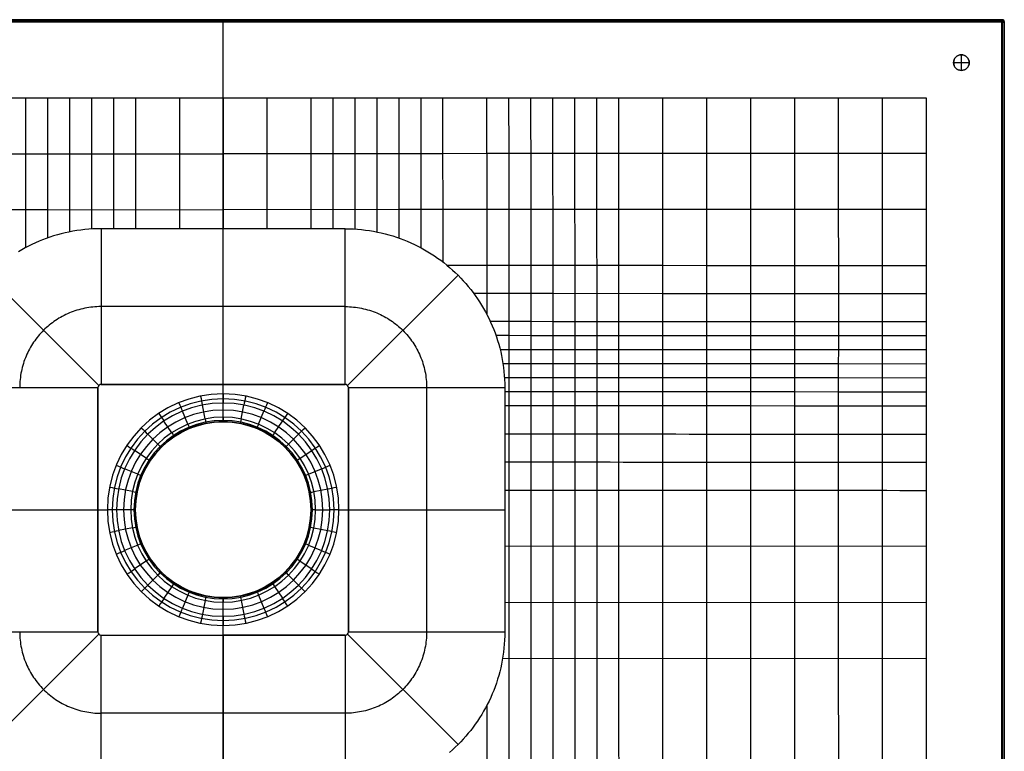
# Model space of a CAD drawing. Extents: x 0 to 800, y -500 to 500.
# Tile 3 of 3: x 296 to 800, y 125 to 500. Entities that reach past the tile are written whole.
import ezdxf

# ---------------------------------------------------------------- set-up
doc = ezdxf.new("R2010")
doc.units = 0
doc.header["$MEASUREMENT"] = 0
doc.layers.add('1', color=18, linetype='CONTINUOUS')

msp = doc.modelspace()

# ---------------------------------------------------------------- linework, layer by layer
at = {"layer": '1', "color": 254}
for p, q in [((798.99, 499.99, -1.99), (1.01, 499.99, -1.99)), ((798.99, 499.99, -2), (1.01, 499.99, -2)), ((1.14, 499.86, 13.51), (798.86, 499.86, 13.51)), ((1.28, 499.72, 29.01), (798.72, 499.72, 29.01)), ((400, 499.99, -1.99), (400, 499.72, 29.01)), ((798.72, 499.72, 29.01), (798.99, 499.99, -1.99)), ((798.99, 498.99, -3), (1.01, 498.99, -3)), ((798.72, 498.72, 30), (1.28, 498.72, 30)), ((400, 294.09, -3), (400, 498.99, -3)), ((400, 460, 30), (400, 498.72, 30)), ((798.72, -498.72, 30), (798.72, 498.72, 30)), ((798.99, -498.99, -3), (798.99, 498.99, -3)), ((799.99, 498.99, -1.99), (799.72, 498.72, 29.01)), ((799.94, 498.94, 3.56), (799.72, 498.72, 29.01)), ((799.72, 498.72, 29.01), (799.72, -498.72, 29.01)), ((799.86, 498.86, 13.51), (799.86, -498.86, 13.51)), ((799.99, -498.99, -1.99), (799.99, 498.99, -1.99)), ((799.99, -498.99, -2), (799.99, 498.99, -2)), ((778, 474, 7), (778, 482, 7)), ((778, 482, -3), (778, 482, 7)), ((774, 478, 7), (782, 478, 7)), ((774, 478, -3), (774, 478, 7)), ((778, 474, -3), (778, 474, 7)), ((782, 478, -3), (782, 478, 7)), ((39.99, 460, 30), (400, 460, 30)), ((298.86, 459.99, 30), (298.77, 383.23, 23.36)), ((310.12, 459.99, 30), (310.03, 388.22, 23.75)), ((321.38, 459.99, 30), (321.29, 391.32, 24.01)), ((332.63, 460, 30), (332.55, 392.78, 24.14)), ((343.89, 460, 30), (343.81, 392.92, 24.16)), ((355.15, 460, 30), (355.07, 392.92, 24.16)), ((377.67, 460, 30), (377.59, 392.92, 24.16)), ((400, 460, 30), (400, 392.92, 24.16)), ((400, 460, 30), (760.01, 460, 30)), ((422.33, 460, 30), (422.41, 392.92, 24.16)), ((444.85, 460, 30), (444.93, 392.92, 24.16)), ((456.11, 460, 30), (456.19, 392.92, 24.16)), ((467.37, 460, 30), (467.45, 392.78, 24.14)), ((478.62, 459.99, 30), (478.71, 391.32, 24.01)), ((489.88, 459.99, 30), (489.97, 388.22, 23.75)), ((501.14, 459.99, 30), (501.23, 383.23, 23.36)), ((512.39, 459.99, 30), (512.5, 375.93, 22.85)), ((760.01, 460, 30), (760.01, -460.02, 30)), ((400, 392.92, 24.16), (337.48, 392.92, 24.16)), ((337.48, 392.92, 24.16), (337.48, 313.22, 17.22)), ((462.52, 392.92, 24.16), (400, 392.92, 24.16)), ((400, 313.22, 17.22), (400, 392.92, 24.16)), ((462.52, 313.22, 17.22), (462.52, 392.92, 24.16)), ((279.74, 369.12, 22.42), (336.3, 312.74, 17.22)), ((520.26, 369.12, 22.42), (463.7, 312.74, 17.22)), ((462.52, 353.08, 20.69), (337.48, 353.08, 20.69)), ((336.3, 312.74, 17.22), (336.35, 312.68, 14.22)), ((337.53, 313.17, 14.22), (337.48, 313.22, 17.22)), ((400, 313.22, 17.22), (337.48, 313.22, 17.22)), ((337.51, 313.2, 15.72), (400, 313.2, 15.72)), ((400, 313.17, 14.22), (337.53, 313.17, 14.22)), ((368.55, 313.22, 17.22), (368.55, 313.17, 14.22)), ((400, 313.17, 14.22), (400, 313.22, 17.22)), ((400, 313.22, 17.22), (462.52, 313.22, 17.22)), ((462.49, 313.2, 15.72), (400, 313.2, 15.72)), ((462.47, 313.17, 14.22), (400, 313.17, 14.22)), ((400, 308.39, 14.22), (400, 313.17, 14.22)), ((431.45, 313.17, 14.22), (431.45, 313.22, 17.22)), ((462.52, 313.22, 17.22), (462.47, 313.17, 14.22)), ((463.7, 312.74, 17.22), (463.65, 312.68, 14.22)), ((335.81, 311.56, 17.22), (255.81, 311.56, 20.68)), ((335.81, 311.56, 17.22), (335.86, 311.5, 14.22)), ((335.81, 186.52, 17.22), (335.81, 311.56, 17.22)), ((335.84, 186.54, 15.72), (335.84, 311.53, 15.72)), ((335.86, 311.5, 14.22), (335.86, 186.57, 14.22)), ((464.14, 311.5, 14.22), (464.19, 311.56, 17.22)), ((464.14, 186.57, 14.22), (464.14, 311.5, 14.22)), ((464.16, 186.54, 15.72), (464.16, 311.53, 15.72)), ((544.19, 311.56, 20.68), (464.19, 311.56, 17.22)), ((464.19, 311.56, 17.22), (464.19, 186.52, 17.22)), ((504.19, 311.56, 18.95), (504.19, 186.52, 18.95)), ((544.19, 311.56, 20.68), (544.19, 186.52, 20.68)), ((390.76, 295.54, 5.82), (389.35, 302.64, 12.4)), ((400, 296.45, 5.82), (400, 303.68, 12.4)), ((409.24, 295.54, 5.82), (410.65, 302.64, 12.4)), ((381.88, 292.84, 5.82), (379.11, 299.53, 12.4)), ((418.12, 292.84, 5.82), (420.89, 299.53, 12.4)), ((373.69, 288.47, 5.82), (369.67, 294.48, 12.4)), ((400, 294.09, -3), (400, 294.16, 0.76)), ((426.31, 288.47, 5.82), (430.33, 294.48, 12.4)), ((366.51, 282.58, 5.82), (361.4, 287.69, 12.4)), ((433.49, 282.58, 5.82), (438.6, 287.69, 12.4)), ((360.62, 275.4, 5.82), (354.61, 279.42, 12.4)), ((439.38, 275.4, 5.82), (445.39, 279.42, 12.4)), ((356.25, 267.21, 5.82), (349.56, 269.98, 12.4)), ((443.75, 267.21, 5.82), (450.44, 269.98, 12.4)), ((353.55, 258.33, 5.82), (346.45, 259.74, 12.4)), ((446.45, 258.33, 5.82), (453.55, 259.74, 12.4)), ((255.81, 249.04, 20.68), (335.81, 249.04, 17.22)), ((335.81, 249.04, 17.22), (335.86, 249.04, 14.22)), ((335.86, 249.04, 14.22), (340.7, 249.04, 14.22)), ((352.64, 249.09, 5.82), (345.4, 249.09, 12.4)), ((355, 249.09, -3), (354.93, 249.09, 0.76)), ((445, 249.09, -3), (445.07, 249.09, 0.76)), ((447.36, 249.09, 5.82), (454.6, 249.09, 12.4)), ((459.3, 249.04, 14.22), (464.14, 249.04, 14.22)), ((464.14, 249.04, 14.22), (464.19, 249.04, 17.22)), ((464.19, 249.04, 17.22), (544.19, 249.04, 20.68)), ((353.55, 239.85, 5.82), (346.45, 238.44, 12.4)), ((446.45, 239.85, 5.82), (453.55, 238.44, 12.4)), ((356.25, 230.97, 5.82), (349.56, 228.2, 12.4)), ((443.75, 230.97, 5.82), (450.44, 228.2, 12.4)), ((760, 230.21, 30), (544.18, 230.39, 20.68)), ((360.62, 222.78, 5.82), (354.61, 218.76, 12.4)), ((439.38, 222.78, 5.82), (445.39, 218.76, 12.4)), ((366.51, 215.6, 5.82), (361.4, 210.49, 12.4)), ((433.49, 215.6, 5.82), (438.6, 210.49, 12.4)), ((373.69, 209.71, 5.82), (369.67, 203.7, 12.4)), ((426.31, 209.71, 5.82), (430.33, 203.7, 12.4)), ((381.88, 205.34, 5.82), (379.11, 198.65, 12.4)), ((390.76, 202.64, 5.82), (389.35, 195.54, 12.4)), ((400, 204.09, -3), (400, 204.02, 0.76)), ((400, -498.99, -3), (400, 204.09, -3)), ((400, 194.49, 12.4), (400, 201.73, 5.82)), ((409.24, 202.64, 5.82), (410.65, 195.54, 12.4)), ((418.12, 205.34, 5.82), (420.89, 198.65, 12.4)), ((760, 201.45, 30), (544.19, 201.63, 20.68)), ((335.86, 186.57, 14.22), (335.81, 186.52, 17.22)), ((400, 184.9, 14.22), (400, 189.79, 14.22)), ((464.19, 186.52, 17.22), (464.14, 186.57, 14.22)), ((255.81, 186.52, 20.68), (335.81, 186.52, 17.22)), ((279.73, 128.76, 19.74), (336.3, 185.34, 17.22)), ((336.3, 185.34, 17.22), (336.35, 185.39, 14.22)), ((337.48, 184.85, 17.22), (337.53, 184.9, 14.22)), ((337.48, 184.85, 17.22), (400, 184.85, 17.22)), ((337.48, 104.85, 18.81), (337.48, 184.85, 17.22)), ((337.51, 184.87, 15.72), (400, 184.87, 15.72)), ((337.53, 184.9, 14.22), (400, 184.9, 14.22)), ((368.55, 184.9, 14.22), (368.55, 184.85, 17.22)), ((400, 184.9, 14.22), (462.47, 184.9, 14.22)), ((400, 184.85, 17.22), (400, 184.9, 14.22)), ((462.49, 184.87, 15.72), (400, 184.87, 15.72)), ((400, 184.85, 17.22), (462.52, 184.85, 17.22)), ((400, 184.85, 17.22), (400, 104.85, 18.81)), ((431.45, 184.85, 17.22), (431.45, 184.9, 14.22)), ((462.47, 184.9, 14.22), (462.52, 184.85, 17.22)), ((462.52, 184.85, 17.22), (462.52, 104.85, 18.81)), ((463.7, 185.34, 17.22), (463.65, 185.39, 14.22)), ((520.27, 128.76, 19.74), (463.7, 185.34, 17.22)), ((464.19, 186.52, 17.22), (544.19, 186.52, 20.68)), ((760, 172.69, 30), (543.05, 172.85, 20.62)), ((462.52, 144.85, 18.01), (337.48, 144.85, 18.01))]:
    msp.add_line(p, q, dxfattribs=at)
for points in [[(534.91, 459.99, 30), (534.98, 402.73, 25.32), (534.99, 388.4, 24.17), (535.01, 374.06, 23.07), (535.02, 366.9, 22.56), (535.02, 359.73, 22.07), (535.02, 354.4, 21.74), (535.03, 349.07, 21.43)], [(546.17, 459.99, 30), (546.2, 431.4, 27.73), (546.23, 402.73, 25.48), (546.25, 388.39, 24.38), (546.26, 374.06, 23.35), (546.27, 366.89, 22.86), (546.27, 359.72, 22.41), (546.28, 352.55, 22), (546.28, 345.38, 21.63), (546.28, 338.2, 21.31), (546.29, 331.02, 21.06), (546.29, 323.84, 20.88), (546.29, 320.25, 20.83), (546.29, 316.65, 20.79), (546.29, 309.47, 20.77), (546.28, 172.85, 20.76), (546.29, 144.08, 20.76), (546.29, 129.69, 20.79), (546.29, 115.3, 20.86)], [(557.42, 459.99, 30), (557.47, 417.07, 26.73), (557.49, 402.73, 25.66), (557.5, 388.39, 24.63), (557.5, 381.23, 24.14), (557.51, 374.06, 23.66), (557.52, 366.89, 23.22), (557.52, 359.72, 22.8), (557.52, 352.54, 22.41), (557.53, 345.37, 22.08), (557.53, 338.19, 21.79), (557.53, 331.01, 21.56), (557.54, 323.83, 21.4), (557.54, 316.65, 21.31), (557.54, 309.46, 21.27), (557.53, 144.07, 21.24), (557.53, 129.69, 21.26), (557.54, 115.3, 21.33)], [(568.68, 459.99, 30), (568.71, 431.41, 27.91), (568.72, 417.07, 26.88), (568.74, 402.73, 25.88), (568.75, 388.39, 24.91), (568.75, 381.22, 24.45), (568.76, 374.05, 24.01), (568.76, 366.88, 23.6), (568.77, 359.71, 23.22), (568.77, 352.54, 22.87), (568.77, 345.36, 22.56), (568.78, 338.18, 22.3), (568.78, 331, 22.1), (568.78, 323.82, 21.95), (568.78, 316.64, 21.86), (568.78, 309.46, 21.8), (568.78, 302.27, 21.78), (568.77, 230.38, 21.75), (568.78, 144.07, 21.72), (568.78, 129.68, 21.74), (568.78, 115.29, 21.8)], [(579.93, 459.99, 30), (579.96, 431.42, 28.02), (579.98, 417.07, 27.05), (579.99, 402.73, 26.11), (580, 388.39, 25.21), (580, 381.22, 24.79), (580.01, 374.05, 24.39), (580.01, 366.88, 24.01), (580.01, 359.7, 23.66), (580.02, 352.53, 23.35), (580.02, 345.35, 23.07), (580.02, 338.17, 22.83), (580.02, 331, 22.65), (580.03, 323.81, 22.5), (580.03, 316.63, 22.41), (580.03, 309.45, 22.34), (580.03, 302.26, 22.3), (580.02, 287.89, 22.27), (580.03, 144.06, 22.21), (580.03, 129.67, 22.23), (580.03, 115.29, 22.28)], [(591.19, 459.99, 30), (591.22, 431.42, 28.14), (591.23, 417.08, 27.23), (591.24, 402.74, 26.36), (591.25, 388.39, 25.53), (591.25, 381.22, 25.14), (591.26, 374.05, 24.77), (591.26, 366.87, 24.43), (591.26, 359.7, 24.11), (591.27, 352.52, 23.83), (591.27, 345.34, 23.58), (591.27, 338.17, 23.37), (591.27, 330.99, 23.19), (591.27, 323.81, 23.05), (591.27, 316.62, 22.95), (591.27, 309.44, 22.88), (591.27, 302.25, 22.83), (591.27, 287.88, 22.78), (591.27, 259.13, 22.75), (591.27, 144.05, 22.7), (591.28, 129.67, 22.72), (591.28, 115.28, 22.76)], [(602.44, 459.99, 30), (602.47, 431.43, 28.26), (602.48, 417.08, 27.42), (602.49, 402.74, 26.61), (602.5, 388.39, 25.85), (602.5, 374.04, 25.17), (602.51, 366.87, 24.85), (602.51, 359.69, 24.57), (602.51, 352.52, 24.31), (602.51, 345.34, 24.08), (602.52, 338.16, 23.89), (602.52, 330.98, 23.72), (602.52, 323.8, 23.59), (602.52, 316.61, 23.49), (602.52, 309.43, 23.41), (602.52, 302.25, 23.36), (602.52, 287.87, 23.29), (602.51, 259.12, 23.24), (602.52, 144.05, 23.19), (602.52, 129.66, 23.21), (602.53, 115.28, 23.25)], [(624.96, 460, 30), (624.97, 431.45, 28.52), (624.98, 417.09, 27.81), (624.99, 402.74, 27.14), (625, 388.39, 26.51), (625, 374.04, 25.95), (625, 366.86, 25.69), (625.01, 359.68, 25.46), (625.01, 352.5, 25.25), (625.01, 345.32, 25.06), (625.01, 338.14, 24.89), (625.01, 330.96, 24.75), (625.01, 323.78, 24.63), (625.01, 309.41, 24.46), (625.01, 302.23, 24.39), (625.01, 287.85, 24.31), (625.01, 273.48, 24.26), (625.01, 230.34, 24.2), (625.01, 172.81, 24.17), (625.02, 144.03, 24.17), (625.02, 115.26, 24.21)], [(647.47, 460, 30), (647.48, 431.46, 28.78), (647.49, 417.1, 28.21), (647.49, 402.75, 27.66), (647.5, 388.39, 27.16), (647.5, 374.03, 26.7), (647.5, 359.67, 26.31), (647.51, 345.31, 25.98), (647.51, 330.95, 25.72), (647.51, 316.58, 25.53), (647.51, 302.21, 25.4), (647.51, 287.83, 25.31), (647.51, 273.46, 25.25), (647.51, 259.08, 25.21), (647.51, 201.56, 25.15), (647.51, 144.02, 25.14), (647.52, 115.25, 25.18), (647.52, 86.48, 25.27), (647.52, 57.71, 25.42), (647.52, 28.94, 25.61), (647.52, 0.17, 25.83), (647.51, -57.37, 26.33), (647.45, -460, 30)], [(669.98, 460, 30), (669.99, 431.47, 29.04), (669.99, 417.11, 28.59), (669.99, 402.75, 28.17), (670, 388.39, 27.77), (670, 374.02, 27.42), (670, 359.66, 27.11), (670, 345.3, 26.86), (670.01, 330.93, 26.65), (670.01, 316.56, 26.49), (670.01, 302.19, 26.37), (670.01, 287.81, 26.28), (670, 259.06, 26.19), (670, 230.3, 26.14), (670.01, 172.77, 26.11), (670.01, 144, 26.11), (670.01, 115.23, 26.14), (670.02, 86.47, 26.21), (670.02, 57.7, 26.32), (670.02, 28.93, 26.47), (670.02, 0.16, 26.64), (670.01, -57.37, 27.03), (669.97, -460, 30)], [(692.49, 460, 30), (692.49, 431.48, 29.29), (692.5, 417.11, 28.96), (692.5, 402.75, 28.65), (692.5, 388.38, 28.36), (692.5, 374.02, 28.1), (692.5, 359.65, 27.88), (692.5, 338.1, 27.6), (692.5, 316.54, 27.4), (692.5, 302.17, 27.31), (692.5, 287.79, 27.24), (692.5, 259.04, 27.15), (692.5, 230.28, 27.11), (692.51, 172.75, 27.08), (692.51, 115.22, 27.11), (692.51, 86.45, 27.16), (692.52, 57.68, 27.24), (692.52, 28.92, 27.34), (692.52, 0.15, 27.46), (692.52, -57.38, 27.75), (692.48, -460.01, 30)], [(715, 460, 30), (715, 431.48, 29.54), (715, 402.74, 29.11), (715.01, 374.01, 28.76), (715.01, 359.64, 28.61), (715.01, 338.08, 28.42), (715, 316.52, 28.29), (715, 287.77, 28.17), (715, 259.02, 28.11), (715, 201.5, 28.06), (715, 172.73, 28.05), (715.01, 115.2, 28.07), (715.01, 57.67, 28.15), (715.02, 0.14, 28.3), (715.02, -114.91, 28.7), (714.99, -460.01, 30)], [(737.51, 460, 30), (737.51, 431.48, 29.77), (737.51, 402.74, 29.56), (737.51, 359.62, 29.31), (737.51, 323.69, 29.17), (737.5, 287.75, 29.09), (737.5, 230.23, 29.04), (737.5, 172.71, 29.03), (737.51, 115.19, 29.04), (737.51, 57.66, 29.08), (737.52, 0.13, 29.15), (737.52, -229.96, 29.56), (737.51, -460.01, 30)], [(39.98, 431.48, 30), (107.51, 431.48, 29.29), (208.78, 431.42, 28.14), (231.29, 431.41, 27.91), (253.8, 431.4, 27.73), (265.05, 431.39, 27.66), (287.57, 431.38, 27.57), (310.08, 431.37, 27.53), (400, 431.32, 27.5)], [(760.02, 431.48, 30), (692.49, 431.48, 29.29), (591.22, 431.42, 28.14), (568.71, 431.41, 27.91), (546.2, 431.4, 27.73), (534.95, 431.39, 27.66), (512.43, 431.38, 27.57), (489.92, 431.37, 27.53), (400, 431.32, 27.5)], [(39.98, 402.73, 30), (85, 402.74, 29.11), (130.01, 402.75, 28.17), (175.01, 402.74, 27.14), (208.76, 402.74, 26.36), (231.26, 402.73, 25.88), (242.51, 402.73, 25.66), (253.77, 402.73, 25.48), (265.02, 402.73, 25.32), (276.28, 402.72, 25.19), (287.53, 402.72, 25.1), (298.79, 402.72, 25.05), (310.05, 402.72, 25.02), (400, 402.67, 25.01)], [(760.02, 402.73, 30), (715, 402.74, 29.11), (669.99, 402.75, 28.17), (624.99, 402.74, 27.14), (591.24, 402.74, 26.36), (568.74, 402.73, 25.88), (557.49, 402.73, 25.66), (546.23, 402.73, 25.48), (534.98, 402.73, 25.32), (523.72, 402.72, 25.19), (512.47, 402.72, 25.1), (501.21, 402.72, 25.05), (489.95, 402.72, 25.02), (400, 402.67, 25.01)], [(337.48, 392.92, 24.16), (335.37, 392.9, 24.16), (333.28, 392.82, 24.15), (331.2, 392.69, 24.14), (329.13, 392.5, 24.12), (327.08, 392.27, 24.1), (325.05, 391.99, 24.07), (323.03, 391.65, 24.04), (321.03, 391.27, 24.01), (319.04, 390.84, 23.97), (317.08, 390.37, 23.93), (315.13, 389.84, 23.89), (313.2, 389.27, 23.84), (311.29, 388.66, 23.79), (309.41, 387.99, 23.73), (307.54, 387.29, 23.67), (305.7, 386.54, 23.61), (303.88, 385.75, 23.55), (302.08, 384.91, 23.49), (300.31, 384.04, 23.42), (298.56, 383.12, 23.35), (296.84, 382.16, 23.28), (295.14, 381.16, 23.21)], [(462.52, 392.92, 24.16), (464.63, 392.9, 24.16), (466.72, 392.82, 24.15), (468.8, 392.69, 24.14), (470.87, 392.5, 24.12), (472.92, 392.27, 24.1), (474.95, 391.99, 24.07), (476.97, 391.65, 24.04), (478.97, 391.27, 24.01), (480.96, 390.84, 23.97), (482.92, 390.37, 23.93), (484.87, 389.84, 23.89), (486.8, 389.27, 23.84), (488.71, 388.66, 23.79), (490.59, 387.99, 23.73), (492.46, 387.29, 23.67), (494.3, 386.54, 23.61), (496.12, 385.75, 23.55), (497.92, 384.91, 23.49), (499.69, 384.04, 23.42), (501.44, 383.12, 23.35), (503.16, 382.16, 23.28), (504.86, 381.16, 23.21), (506.53, 380.12, 23.13), (508.17, 379.05, 23.06), (509.79, 377.93, 22.98), (511.38, 376.78, 22.9), (512.93, 375.59, 22.82), (514.46, 374.37, 22.74), (515.96, 373.11, 22.66), (517.42, 371.81, 22.58), (518.86, 370.48, 22.5), (520.26, 369.12, 22.42), (521.63, 367.72, 22.34), (522.97, 366.3, 22.25), (524.27, 364.84, 22.17), (525.53, 363.35, 22.09), (526.76, 361.82, 22.01), (527.96, 360.27, 21.93), (529.12, 358.69, 21.86), (530.24, 357.08, 21.78), (531.32, 355.45, 21.7), (532.36, 353.78, 21.63), (533.36, 352.09, 21.56), (534.33, 350.38, 21.48), (535.25, 348.63, 21.41), (536.13, 346.87, 21.35), (536.97, 345.08, 21.28), (537.77, 343.26, 21.22), (538.52, 341.42, 21.16), (539.23, 339.56, 21.1), (539.9, 337.68, 21.05), (540.52, 335.78, 21), (541.09, 333.86, 20.95), (541.62, 331.92, 20.9), (542.1, 329.96, 20.86), (542.53, 327.98, 20.83), (542.91, 325.98, 20.79), (543.25, 323.97, 20.76), (543.53, 321.93, 20.74), (543.77, 319.89, 20.72), (543.95, 317.83, 20.7), (544.08, 315.75, 20.69), (544.16, 313.66, 20.68), (544.19, 311.56, 20.68)], [(760.01, 373.98, 30), (715.01, 374.01, 28.76), (692.5, 374.02, 28.1), (670, 374.02, 27.42), (647.5, 374.03, 26.7), (625, 374.04, 25.95), (580.01, 374.05, 24.39), (568.76, 374.05, 24.01), (557.51, 374.06, 23.66), (546.26, 374.06, 23.35), (535.01, 374.06, 23.07), (524.92, 374.07, 22.87), (514.83, 374.07, 22.72)], [(760.01, 359.61, 30), (715.01, 359.64, 28.61), (692.5, 359.65, 27.88), (670, 359.66, 27.11), (647.5, 359.67, 26.31), (625.01, 359.68, 25.46), (568.77, 359.71, 23.22), (557.52, 359.72, 22.8), (546.27, 359.72, 22.41), (535.02, 359.73, 22.07), (528.37, 359.73, 21.91)], [(337.48, 353.07, 20.69), (336.41, 353.06, 20.69), (335.34, 353.02, 20.68), (334.28, 352.95, 20.68), (333.22, 352.86, 20.67), (332.18, 352.74, 20.66), (331.14, 352.6, 20.65), (330.11, 352.43, 20.63), (329.09, 352.23, 20.61), (328.08, 352.01, 20.6), (327.07, 351.77, 20.58), (326.08, 351.5, 20.55), (325.1, 351.21, 20.53), (324.12, 350.9, 20.5), (323.16, 350.56, 20.48), (322.21, 350.2, 20.45), (321.27, 349.82, 20.42), (320.34, 349.41, 20.39), (319.42, 348.99, 20.35), (318.52, 348.54, 20.32), (317.63, 348.07, 20.29), (316.75, 347.58, 20.25), (315.88, 347.07, 20.21), (315.03, 346.54, 20.18), (314.19, 345.99, 20.14), (313.36, 345.43, 20.1), (312.55, 344.84, 20.06), (311.76, 344.23, 20.02), (310.98, 343.61, 19.98), (310.22, 342.96, 19.94), (309.47, 342.3, 19.9), (308.73, 341.62, 19.86), (308.02, 340.93, 19.82), (307.32, 340.22, 19.78), (306.64, 339.49, 19.74), (305.97, 338.74, 19.7), (305.33, 337.98, 19.66), (304.7, 337.2, 19.62), (304.09, 336.41, 19.58), (303.5, 335.6, 19.54), (302.93, 334.78, 19.5), (302.38, 333.95, 19.46), (301.84, 333.1, 19.42), (301.33, 332.24, 19.39), (300.84, 331.36, 19.35), (300.37, 330.47, 19.32), (299.92, 329.57, 19.28), (299.49, 328.65, 19.25), (299.09, 327.73, 19.22), (298.7, 326.79, 19.19), (298.34, 325.84, 19.16), (298, 324.88, 19.13), (297.68, 323.91, 19.11), (297.39, 322.93, 19.08), (297.12, 321.94, 19.06), (296.88, 320.94, 19.04), (296.66, 319.93, 19.02), (296.46, 318.91, 19.01), (296.29, 317.88, 18.99), (296.15, 316.85, 18.98), (296.03, 315.8, 18.97), (295.93, 314.75, 18.96), (295.87, 313.69, 18.95), (295.83, 312.63, 18.95), (295.81, 311.56, 18.95)], [(462.52, 353.07, 20.69), (463.59, 353.06, 20.69), (464.66, 353.02, 20.68), (465.72, 352.95, 20.68), (466.78, 352.86, 20.67), (467.82, 352.74, 20.66), (468.86, 352.6, 20.65), (469.89, 352.43, 20.63), (470.91, 352.23, 20.61), (471.92, 352.01, 20.6), (472.93, 351.77, 20.58), (473.92, 351.5, 20.55), (474.9, 351.21, 20.53), (475.88, 350.9, 20.5), (476.84, 350.56, 20.48), (477.79, 350.2, 20.45), (478.73, 349.82, 20.42), (479.66, 349.41, 20.39), (480.58, 348.99, 20.35), (481.48, 348.54, 20.32), (482.37, 348.07, 20.29), (483.25, 347.58, 20.25), (484.12, 347.07, 20.21), (484.97, 346.54, 20.18), (485.81, 345.99, 20.14), (486.64, 345.43, 20.1), (487.45, 344.84, 20.06), (488.24, 344.23, 20.02), (489.02, 343.61, 19.98), (489.78, 342.96, 19.94), (490.53, 342.3, 19.9), (491.27, 341.62, 19.86), (491.98, 340.93, 19.82), (492.68, 340.22, 19.78), (493.36, 339.49, 19.74), (494.03, 338.74, 19.7), (494.67, 337.98, 19.66), (495.3, 337.2, 19.62), (495.91, 336.41, 19.58), (496.5, 335.6, 19.54), (497.07, 334.78, 19.5), (497.62, 333.95, 19.46), (498.16, 333.1, 19.42), (498.67, 332.24, 19.39), (499.16, 331.36, 19.35), (499.63, 330.47, 19.32), (500.08, 329.57, 19.28), (500.51, 328.65, 19.25), (500.91, 327.73, 19.22), (501.3, 326.79, 19.19), (501.66, 325.84, 19.16), (502, 324.88, 19.13), (502.32, 323.91, 19.11), (502.61, 322.93, 19.08), (502.88, 321.94, 19.06), (503.12, 320.94, 19.04), (503.34, 319.93, 19.02), (503.54, 318.91, 19.01), (503.71, 317.88, 18.99), (503.85, 316.85, 18.98), (503.97, 315.8, 18.97), (504.07, 314.75, 18.96), (504.13, 313.69, 18.95), (504.17, 312.63, 18.95), (504.19, 311.56, 18.95)], [(760.01, 345.23, 30), (715.01, 345.27, 28.48), (692.5, 345.28, 27.68), (670, 345.3, 26.86), (647.51, 345.31, 25.98), (625.01, 345.32, 25.06), (602.51, 345.34, 24.08), (568.77, 345.36, 22.56), (557.53, 345.37, 22.08), (546.28, 345.38, 21.63), (536.83, 345.38, 21.29)], [(760.01, 338.04, 30), (715.01, 338.08, 28.42), (692.5, 338.1, 27.6), (670, 338.11, 26.74), (647.51, 338.13, 25.85), (625.01, 338.14, 24.89), (602.52, 338.16, 23.89), (557.53, 338.19, 21.79), (546.28, 338.2, 21.31), (539.72, 338.2, 21.06)], [(760.01, 330.86, 30), (715.01, 330.89, 28.37), (692.5, 330.91, 27.53), (670.01, 330.93, 26.65), (647.51, 330.95, 25.72), (625.01, 330.96, 24.75), (602.52, 330.98, 23.72), (557.53, 331.01, 21.56), (546.29, 331.02, 21.06), (541.84, 331.02, 20.88)], [(760.01, 323.67, 30), (715, 323.71, 28.33), (692.5, 323.73, 27.46), (670.01, 323.74, 26.56), (647.51, 323.76, 25.62), (625.01, 323.78, 24.63), (602.52, 323.8, 23.59), (557.54, 323.83, 21.4), (543.26, 323.84, 20.76)], [(760.01, 316.48, 30), (715, 316.52, 28.29), (692.5, 316.54, 27.4), (670.01, 316.56, 26.49), (647.51, 316.58, 25.53), (625.01, 316.6, 24.54), (602.52, 316.61, 23.49), (557.54, 316.65, 21.31), (544.03, 316.66, 20.69)], [(760.01, 309.29, 30), (715, 309.33, 28.25), (692.5, 309.35, 27.35), (670.01, 309.37, 26.42), (647.51, 309.39, 25.46), (625.01, 309.41, 24.46), (591.27, 309.44, 22.88), (557.54, 309.46, 21.27), (544.19, 309.47, 20.68)], [(760.01, 302.1, 30), (715, 302.15, 28.22), (692.5, 302.17, 27.31), (670.01, 302.19, 26.37), (647.51, 302.21, 25.4), (625.01, 302.23, 24.39), (580.03, 302.26, 22.3), (557.53, 302.28, 21.27), (544.19, 302.28, 20.68)], [(295.81, 186.52, 18.95), (295.83, 185.44, 18.95), (295.87, 184.37, 18.95), (295.93, 183.31, 18.94), (296.03, 182.26, 18.94), (296.15, 181.21, 18.93), (296.29, 180.17, 18.92), (296.46, 179.14, 18.92), (296.66, 178.12, 18.91), (296.88, 177.11, 18.9), (297.12, 176.11, 18.89), (297.39, 175.11, 18.87), (297.68, 174.13, 18.86), (298, 173.16, 18.85), (298.34, 172.19, 18.83), (298.7, 171.24, 18.82), (299.08, 170.3, 18.8), (299.49, 169.37, 18.79), (299.92, 168.45, 18.77), (300.37, 167.55, 18.75), (300.84, 166.66, 18.73), (301.33, 165.78, 18.71), (301.84, 164.91, 18.69), (302.37, 164.06, 18.67), (302.93, 163.22, 18.65), (303.5, 162.4, 18.63), (304.09, 161.59, 18.61), (304.7, 160.79, 18.59), (305.32, 160.01, 18.57), (305.97, 159.25, 18.55), (306.63, 158.5, 18.52), (307.32, 157.77, 18.5), (308.01, 157.05, 18.48), (308.73, 156.35, 18.46), (309.46, 155.67, 18.44), (310.21, 155.01, 18.41), (310.97, 154.36, 18.39), (311.75, 153.73, 18.37), (312.55, 153.12, 18.35), (313.36, 152.53, 18.33), (314.18, 151.96, 18.31), (315.02, 151.41, 18.29), (315.87, 150.88, 18.27), (316.74, 150.37, 18.25), (317.62, 149.87, 18.23), (318.51, 149.4, 18.21), (319.42, 148.95, 18.19), (320.33, 148.53, 18.18), (321.26, 148.12, 18.16), (322.2, 147.74, 18.14), (323.16, 147.37, 18.13), (324.12, 147.04, 18.11), (325.09, 146.72, 18.1), (326.08, 146.43, 18.09), (327.07, 146.16, 18.07), (328.07, 145.91, 18.06), (329.09, 145.69, 18.05), (330.11, 145.5, 18.04), (331.14, 145.33, 18.04), (332.18, 145.18, 18.03), (333.22, 145.06, 18.02), (334.28, 144.97, 18.02), (335.34, 144.9, 18.02), (336.41, 144.86, 18.01), (337.48, 144.85, 18.01)], [(504.19, 186.52, 18.95), (504.17, 185.44, 18.95), (504.13, 184.37, 18.95), (504.07, 183.31, 18.94), (503.97, 182.26, 18.94), (503.85, 181.21, 18.93), (503.71, 180.17, 18.92), (503.54, 179.14, 18.92), (503.34, 178.12, 18.91), (503.12, 177.11, 18.9), (502.88, 176.11, 18.89), (502.61, 175.11, 18.87), (502.32, 174.13, 18.86), (502, 173.16, 18.85), (501.66, 172.19, 18.83), (501.3, 171.24, 18.82), (500.92, 170.3, 18.8), (500.51, 169.37, 18.79), (500.08, 168.45, 18.77), (499.63, 167.55, 18.75), (499.16, 166.66, 18.73), (498.67, 165.78, 18.71), (498.16, 164.91, 18.69), (497.63, 164.06, 18.67), (497.07, 163.22, 18.65), (496.5, 162.4, 18.63), (495.91, 161.59, 18.61), (495.3, 160.79, 18.59), (494.68, 160.01, 18.57), (494.03, 159.25, 18.55), (493.37, 158.5, 18.52), (492.68, 157.77, 18.5), (491.99, 157.05, 18.48), (491.27, 156.35, 18.46), (490.54, 155.67, 18.44), (489.79, 155.01, 18.41), (489.03, 154.36, 18.39), (488.25, 153.73, 18.37), (487.45, 153.12, 18.35), (486.64, 152.53, 18.33), (485.82, 151.96, 18.31), (484.98, 151.41, 18.29), (484.13, 150.88, 18.27), (483.26, 150.37, 18.25), (482.38, 149.87, 18.23), (481.49, 149.4, 18.21), (480.58, 148.95, 18.19), (479.67, 148.53, 18.18), (478.74, 148.12, 18.16), (477.8, 147.74, 18.14), (476.84, 147.37, 18.13), (475.88, 147.04, 18.11), (474.91, 146.72, 18.1), (473.92, 146.43, 18.09), (472.93, 146.16, 18.07), (471.93, 145.91, 18.06), (470.91, 145.69, 18.05), (469.89, 145.5, 18.04), (468.86, 145.33, 18.04), (467.82, 145.18, 18.03), (466.78, 145.06, 18.02), (465.72, 144.97, 18.02), (464.66, 144.9, 18.02), (463.59, 144.86, 18.01), (462.52, 144.85, 18.01)], [(544.19, 186.52, 20.68), (544.16, 184.41, 20.67), (544.08, 182.31, 20.67), (543.95, 180.23, 20.66), (543.77, 178.16, 20.65), (543.53, 176.11, 20.64), (543.25, 174.08, 20.63), (542.91, 172.06, 20.61), (542.53, 170.05, 20.6), (542.1, 168.07, 20.58), (541.62, 166.1, 20.55), (541.09, 164.16, 20.53), (540.52, 162.23, 20.5), (539.9, 160.32, 20.48), (539.23, 158.43, 20.45), (538.52, 156.57, 20.42), (537.77, 154.72, 20.38), (536.98, 152.9, 20.35), (536.14, 151.11, 20.32), (535.26, 149.33, 20.28), (534.33, 147.58, 20.24), (533.37, 145.86, 20.2), (532.37, 144.16, 20.16), (531.32, 142.49, 20.12), (530.24, 140.85, 20.08), (529.12, 139.24, 20.04), (527.97, 137.65, 20), (526.77, 136.09, 19.96), (525.54, 134.56, 19.91), (524.28, 133.07, 19.87), (522.98, 131.6, 19.83), (521.64, 130.17, 19.78), (520.27, 128.76, 19.74), (518.87, 127.4, 19.7), (517.44, 126.06, 19.65), (515.97, 124.76, 19.61)], [(535.04, 148.9, 20.27), (535.04, 132.11, 20.31), (535.04, 115.31, 20.41), (535.04, 100.92, 20.56), (535.04, 86.53, 20.77), (535.03, 72.15, 21), (535.01, 0.21, 22.33), (534.99, -57.34, 23.37), (534.97, -114.89, 24.36), (534.94, -229.98, 26.26), (534.88, -460, 30)]]:
    msp.add_polyline3d(points, dxfattribs=at)
for centre, radius in [((778, 478, 2), 4), ((400, 249.09, -1.12), 45.03)]:
    msp.add_circle(centre, radius, dxfattribs=at)
at = {"layer": '1', "color": 254, "extrusion": (1, 0, 0)}
for centre, start, end in [((498.99, -2, 400), 270, 0.5), ((498.72, 29, 400), 0.5, 90)]:
    msp.add_arc(centre, 1, start, end, dxfattribs=at)
at = {"layer": '1', "color": 254, "extrusion": (-0.008726, -0.008726, 0.999924)}
for centre, start in [((798.94, 498.89, 17.68), 360), ((798.94, 498.89, 2.18), 0), ((798.94, 498.89, -13.33), 360)]:
    msp.add_arc(centre, 1, start, 89.9956, dxfattribs=at)
at = {"layer": '1', "color": 254, "extrusion": (1, 1.12281e-12, 2.73828e-12)}
msp.add_arc((498.72, 29, 798.72), 1, 0.5, 90, dxfattribs=at)
at = {"layer": '1', "color": 254, "extrusion": (1, -9.0946e-13, 4.50745e-13)}
msp.add_arc((498.99, -2, 798.99), 1, 270, 0.5, dxfattribs=at)
at = {"layer": '1', "color": 254}
for centre, radius, start, end in [((798.99, 498.99, -2), 1, 0, 90), ((778, 478, 7), 4, 0, 180), ((778, 478, -3), 4, 0, 180), ((778, 478, 7), 4, 180, 0), ((778, 478, -3), 4, 180, 0), ((337.48, 311.56, 17.22), 1.67, 89.9964, 180.0036), ((337.53, 311.5, 14.22), 1.67, 90.0072, 179.9928), ((462.47, 311.5, 14.22), 1.67, 0.0072, 89.9928), ((462.52, 311.56, 17.22), 1.67, 359.9964, 90.0036), ((400, 249.09, 14.22), 59.3, 90, 270), ((400, 249.09, 14.22), 59.3, 270, 90), ((400, 249.09, 13.75), 56.78, 90, 270), ((400, 249.09, 12.4), 54.6, 90, 270), ((400, 249.09, 13.75), 56.78, 270, 90), ((400, 249.09, 12.4), 54.6, 270, 90), ((400, 249.09, 9.11), 50.98, 90, 270), ((400, 249.09, 9.11), 50.98, 270, 90), ((400, 249.09, 5.82), 47.36, 90, 270), ((400, 249.09, 3.53), 45.69, 90, 270), ((400, 249.09, 0.76), 45.07, 90, 180), ((400, 249.09, -3), 45, 0, 180), ((400, 249.09, 5.82), 47.36, 270, 90), ((400, 249.09, 3.53), 45.69, 270, 90), ((400, 249.09, 0.76), 45.07, 270, 90), ((400, 249.09, -3), 45, 180, 0), ((337.53, 186.57, 14.22), 1.67, 180.0072, 269.9928), ((462.47, 186.57, 14.22), 1.67, 270.0072, 359.9928), ((337.48, 186.52, 17.22), 1.67, 179.9964, 270.0036), ((462.52, 186.52, 17.22), 1.67, 269.9964, 0.0036)]:
    msp.add_arc(centre, radius, start, end, dxfattribs=at)
at = {"layer": '1', "color": 254, "extrusion": (-9.69613e-12, 1, -1.90135e-11)}
msp.add_arc((-798.72, 29, 498.72), 1, 90, 179.5, dxfattribs=at)
at = {"layer": '1', "color": 254, "extrusion": (-8.63987e-12, 1, 1.85954e-11)}
msp.add_arc((-798.99, -2, 498.99), 1, 179.5, 270, dxfattribs=at)
at = {"layer": '1', "color": 254, "extrusion": (-0.01745, 0.01745, 0.999695)}
msp.add_arc((-458.94, 18.75, 15.3), 1.67, 225.0087, 314.9913, dxfattribs=at)
at = {"layer": '1', "color": 254, "extrusion": (0.01745, 0.01745, 0.999695)}
msp.add_arc((-106.75, -546.76, 29.26), 1.67, 225.0087, 314.9913, dxfattribs=at)
at = {"layer": '1', "color": 254, "extrusion": (1, 5.40538e-13, 3.37971e-12)}
msp.add_arc((308.39, 7.22, 400), 7, 90, 132.2716, dxfattribs=at)
at = {"layer": '1', "color": 254, "extrusion": (0.92381, 0.382852, 2.58178e-13)}
msp.add_arc((136.27, 7.22, 464.89), 7, 90, 132.2716, dxfattribs=at)
at = {"layer": '1', "color": 254, "extrusion": (0.980825, 0.19489, 2.86761e-13)}
msp.add_arc((225.66, 7.22, 440.88), 7, 90, 132.2716, dxfattribs=at)
at = {"layer": '1', "color": 254, "extrusion": (0.980825, -0.19489, 5.48581e-13)}
msp.add_arc((381.57, 7.22, 343.78), 7, 90, 132.2716, dxfattribs=at)
at = {"layer": '1', "color": 254, "extrusion": (0.92381, -0.382852, -1.71496e-13)}
msp.add_arc((442.56, 7.22, 274.16), 7, 90, 132.2716, dxfattribs=at)
at = {"layer": '1', "color": 254, "extrusion": (0.831732, 0.555177, 1.54869e-13)}
msp.add_arc((44.41, 7.22, 470.98), 7, 90, 132.2716, dxfattribs=at)
at = {"layer": '1', "color": 254, "extrusion": (0.831732, -0.555177, -1.95782e-13)}
msp.add_arc((488.55, 7.22, 194.4), 7, 90, 132.2716, dxfattribs=at)
at = {"layer": '1', "color": 254, "extrusion": (0.923782, 0.382918, -6.88153e-07)}
msp.add_arc((129, 0.64, 464.89), 7, 132.2716, 179, dxfattribs=at)
at = {"layer": '1', "color": 254, "extrusion": (0.980814, 0.194945, 1.71188e-07)}
msp.add_arc((218.4, 0.64, 440.88), 7, 132.2716, 179, dxfattribs=at)
at = {"layer": '1', "color": 254, "extrusion": (1, 1.41537e-12, -9.55674e-13)}
msp.add_arc((301.15, 0.64, 400), 7, 132.2716, 179, dxfattribs=at)
at = {"layer": '1', "color": 254, "extrusion": (0.980814, -0.194945, -1.71188e-07)}
msp.add_arc((374.35, 0.64, 343.77), 7, 132.2716, 179, dxfattribs=at)
at = {"layer": '1', "color": 254, "extrusion": (0.923782, -0.382918, 6.88153e-07)}
msp.add_arc((435.34, 0.64, 274.13), 7, 132.2716, 179, dxfattribs=at)
at = {"layer": '1', "color": 254, "extrusion": (0.707096, 0.707117, -1.89804e-13)}
msp.add_arc((-47.41, 7.22, 458.97), 7, 90, 132.2716, dxfattribs=at)
at = {"layer": '1', "color": 254, "extrusion": (0.831671, 0.555269, 9.75677e-07)}
msp.add_arc((37.12, 0.64, 470.98), 7, 132.2716, 179, dxfattribs=at)
at = {"layer": '1', "color": 254, "extrusion": (0.831671, -0.555269, -9.75676e-07)}
msp.add_arc((481.33, 0.64, 194.36), 7, 132.2716, 179, dxfattribs=at)
at = {"layer": '1', "color": 254, "extrusion": (-0.707096, 0.707117, 9.9759e-14)}
msp.add_arc((-518.28, 7.22, -106.7), 7, 47.7284, 90, dxfattribs=at)
at = {"layer": '1', "color": 254, "extrusion": (0.004179, 0.997039, -0.076789)}
msp.add_arc((-2147.35, -34497.27, 287.74), 34577.41, 87.340552, 87.698505, dxfattribs=at)
at = {"layer": '1', "color": 254, "extrusion": (0.706995, 0.707219, -4.30084e-07)}
msp.add_arc((-54.72, 0.64, 458.96), 7, 132.2716, 179, dxfattribs=at)
at = {"layer": '1', "color": 254, "extrusion": (-0.706995, 0.707219, -4.30084e-07)}
msp.add_arc((-511.06, 0.64, -106.64), 7, 1, 47.7284, dxfattribs=at)
at = {"layer": '1', "color": 254, "extrusion": (0.555973, 0.8312, -2.59299e-13)}
msp.add_arc((-134.69, 7.22, 429.43), 7, 90, 132.2716, dxfattribs=at)
at = {"layer": '1', "color": 254, "extrusion": (-0.555973, 0.8312, 1.3077e-13)}
msp.add_arc((-530.27, 7.22, -15.35), 7, 47.7284, 90, dxfattribs=at)
at = {"layer": '1', "color": 254, "extrusion": (0.555838, 0.83129, 8.69513e-07)}
msp.add_arc((-142, 0.64, 429.4), 7, 132.2716, 179, dxfattribs=at)
at = {"layer": '1', "color": 254, "extrusion": (-0.555838, 0.83129, 8.69513e-07)}
msp.add_arc((-523.03, 0.64, -15.27), 7, 1, 47.7284, dxfattribs=at)
at = {"layer": '1', "color": 254, "extrusion": (0.00647, 0.991534, -0.129689)}
msp.add_arc((-2915.39, -51925.03, 272.06), 52035.61, 87.386209, 87.624068, dxfattribs=at)
at = {"layer": '1', "color": 254, "extrusion": (0.382978, 0.923757, 1.57672e-13)}
msp.add_arc((-214.8, 7.22, 383.29), 7, 90, 132.2716, dxfattribs=at)
at = {"layer": '1', "color": 254, "extrusion": (0.382788, 0.923836, 3.0843e-07)}
msp.add_arc((-222.12, 0.64, 383.23), 7, 132.2716, 179, dxfattribs=at)
at = {"layer": '1', "color": 254, "extrusion": (-0.382788, 0.923836, 3.08431e-07)}
msp.add_arc((-516.95, 0.64, 77), 7, 1, 47.7284, dxfattribs=at)
at = {"layer": '1', "color": 254, "extrusion": (-0.382978, 0.923757, -4.47608e-13)}
msp.add_arc((-524.2, 7.22, 76.91), 7, 47.7284, 90, dxfattribs=at)
at = {"layer": '1', "color": 254, "extrusion": (0.195255, 0.980752, -4.67597e-13)}
msp.add_arc((-284.36, 7.22, 322.4), 7, 90, 132.2716, dxfattribs=at)
at = {"layer": '1', "color": 254, "extrusion": (0.195052, 0.980793, -1.06975e-07)}
msp.add_arc((-291.67, 0.64, 322.33), 7, 132.2716, 179, dxfattribs=at)
at = {"layer": '1', "color": 254, "extrusion": (-0.195052, 0.980793, -1.06975e-07)}
msp.add_arc((-492.97, 0.64, 166.28), 7, 1, 47.7284, dxfattribs=at)
at = {"layer": '1', "color": 254, "extrusion": (-0.195255, 0.980752, 3.94553e-13)}
msp.add_arc((-500.24, 7.22, 166.19), 7, 47.7284, 90, dxfattribs=at)
at = {"layer": '1', "color": 254, "extrusion": (0.009705, 0.978749, -0.204835)}
msp.add_arc((-4047.02, -76891.29, 254.7), 77045.5, 87.3922419, 87.5528888, dxfattribs=at)
at = {"layer": '1', "color": 254, "extrusion": (0.000329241, 1, 3.01351e-13)}
msp.add_arc((-340.61, 7.22, 249.22), 7, 90, 132.2716, dxfattribs=at)
at = {"layer": '1', "color": 254, "extrusion": (0.000393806, 1, 1.06592e-06)}
msp.add_arc((-347.84, 0.64, 249.25), 7, 132.2716, 179, dxfattribs=at)
at = {"layer": '1', "color": 254, "extrusion": (4.8395e-09, 5.15228e-09, 1)}
msp.add_arc((400, 249.09, 0.76), 45.07, 180, 270, dxfattribs=at)
at = {"layer": '1', "color": 254, "extrusion": (-0.000393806, 1, 1.06592e-06)}
msp.add_arc((-452.16, 0.64, 248.93), 7, 1, 47.7284, dxfattribs=at)
at = {"layer": '1', "color": 254, "extrusion": (-0.000329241, 1, 2.8328e-13)}
msp.add_arc((-459.39, 7.22, 248.96), 7, 47.7284, 90, dxfattribs=at)
at = {"layer": '1', "color": 254, "extrusion": (-0.195853, 0.980633, 1.82425e-13)}
msp.add_arc((-381.73, 7.22, 165.92), 7, 90, 132.2716, dxfattribs=at)
at = {"layer": '1', "color": 254, "extrusion": (-0.195144, 0.980775, -1.48616e-07)}
msp.add_arc((-388.85, 0.64, 166.24), 7, 132.2716, 179, dxfattribs=at)
at = {"layer": '1', "color": 254, "extrusion": (0.195144, 0.980775, -1.48617e-07)}
msp.add_arc((-395.77, 0.64, 322.36), 7, 1, 47.7284, dxfattribs=at)
at = {"layer": '1', "color": 254, "extrusion": (0.195853, 0.980633, -4.12113e-13)}
msp.add_arc((-402.77, 7.22, 322.61), 7, 47.7284, 90, dxfattribs=at)
at = {"layer": '1', "color": 254, "extrusion": (-0.383728, 0.923446, 7.08028e-13)}
msp.add_arc((-405.66, 7.22, 76.53), 7, 90, 132.2716, dxfattribs=at)
at = {"layer": '1', "color": 254, "extrusion": (-0.381562, 0.924343, 3.24477e-06)}
msp.add_arc((-412.72, 0.64, 77.62), 7, 132.2716, 179, dxfattribs=at)
at = {"layer": '1', "color": 254, "extrusion": (0.381562, 0.924343, 3.24477e-06)}
msp.add_arc((-326.76, 0.64, 382.87), 7, 1, 47.7284, dxfattribs=at)
at = {"layer": '1', "color": 254, "extrusion": (0.383728, 0.923446, 3.43739e-14)}
msp.add_arc((-333.1, 7.22, 383.51), 7, 47.7284, 90, dxfattribs=at)
at = {"layer": '1', "color": 254, "extrusion": (-0.554929, 0.831898, 2.06573e-06)}
msp.add_arc((-418.92, 0.64, -14.75), 7, 132.2716, 179, dxfattribs=at)
at = {"layer": '1', "color": 254, "extrusion": (0.554929, 0.831898, 2.06573e-06)}
msp.add_arc((-246.6, 0.64, 429.19), 7, 1, 47.7284, dxfattribs=at)
at = {"layer": '1', "color": 254, "extrusion": (-0.55652, 0.830834, 7.60336e-14)}
msp.add_arc((-411.65, 7.22, -15.66), 7, 90, 132.2716, dxfattribs=at)
at = {"layer": '1', "color": 254, "extrusion": (-0.706163, 0.708049, 3.55954e-06)}
msp.add_arc((-407.05, 0.64, -106.1), 7, 132.2716, 179, dxfattribs=at)
at = {"layer": '1', "color": 254, "extrusion": (0.706163, 0.708049, 3.55954e-06)}
msp.add_arc((-159.39, 0.64, 458.83), 7, 1, 47.7284, dxfattribs=at)
at = {"layer": '1', "color": 254, "extrusion": (0.55652, 0.830834, 1.00133e-13)}
msp.add_arc((-253.01, 7.22, 429.56), 7, 47.7284, 90, dxfattribs=at)
at = {"layer": '1', "color": 254, "extrusion": (0.70766, -0.706553, -3.30288e-13)}
msp.add_arc((399.59, 7.22, 107.07), 7, 47.7284, 90, dxfattribs=at)
at = {"layer": '1', "color": 254, "extrusion": (0.830903, -0.556417, -2.71753e-06)}
msp.add_arc((377.47, 0.64, 193.76), 7, 1, 47.7284, dxfattribs=at)
at = {"layer": '1', "color": 254, "extrusion": (0.923496, -0.383608, -2.68546e-06)}
msp.add_arc((331.41, 0.64, 273.85), 7, 1, 47.7284, dxfattribs=at)
at = {"layer": '1', "color": 254, "extrusion": (0.923496, 0.383608, 2.68546e-06)}
msp.add_arc((24.53, 0.64, 464.95), 7, 1, 47.7284, dxfattribs=at)
at = {"layer": '1', "color": 254, "extrusion": (0.830903, 0.556417, 2.71753e-06)}
msp.add_arc((-67.66, 0.64, 470.96), 7, 1, 47.7284, dxfattribs=at)
at = {"layer": '1', "color": 254, "extrusion": (0.70766, 0.706553, 3.85959e-13)}
msp.add_arc((-165.65, 7.22, 459.06), 7, 47.7284, 90, dxfattribs=at)
at = {"layer": '1', "color": 254, "extrusion": (0.832141, -0.554565, -1.45529e-13)}
msp.add_arc((369.8, 7.22, 194.72), 7, 47.7284, 90, dxfattribs=at)
at = {"layer": '1', "color": 254, "extrusion": (0.980629, -0.195875, -2.37239e-06)}
msp.add_arc((270.55, 0.64, 343.46), 7, 1, 47.7284, dxfattribs=at)
at = {"layer": '1', "color": 254, "extrusion": (1, 2.35774e-12, -4.49438e-14)}
msp.add_arc((197.03, 0.64, 400), 7, 1, 47.7284, dxfattribs=at)
at = {"layer": '1', "color": 254, "extrusion": (0.980629, 0.195875, 2.37239e-06)}
msp.add_arc((113.85, 0.64, 441.04), 7, 1, 47.7284, dxfattribs=at)
at = {"layer": '1', "color": 254, "extrusion": (0.832141, 0.554565, 9.34073e-15)}
msp.add_arc((-73.85, 7.22, 470.99), 7, 47.7284, 90, dxfattribs=at)
at = {"layer": '1', "color": 254, "extrusion": (0.923977, -0.382449, 7.70611e-14)}
msp.add_arc((323.83, 7.22, 274.33), 7, 47.7284, 90, dxfattribs=at)
at = {"layer": '1', "color": 254, "extrusion": (0.923977, 0.382449, 4.51157e-13)}
msp.add_arc((17.87, 7.22, 464.85), 7, 47.7284, 90, dxfattribs=at)
at = {"layer": '1', "color": 254, "extrusion": (0.98092, -0.194411, 2.30249e-13)}
msp.add_arc((262.8, 7.22, 343.94), 7, 47.7284, 90, dxfattribs=at)
at = {"layer": '1', "color": 254, "extrusion": (1, 4.16018e-13, -3.20215e-12)}
msp.add_arc((189.79, 7.22, 400), 7, 47.7284, 90, dxfattribs=at)
at = {"layer": '1', "color": 254, "extrusion": (0.98092, 0.194411, 3.96888e-13)}
msp.add_arc((107.27, 7.22, 440.79), 7, 47.7284, 90, dxfattribs=at)
at = {"layer": '1', "color": 254, "extrusion": (-0.01745, -0.01745, 0.999695)}
msp.add_arc((106.75, 370.83, 6.61), 1.67, 225.0087, 314.9913, dxfattribs=at)
at = {"layer": '1', "color": 254, "extrusion": (0.01745, -0.01745, 0.999695)}
msp.add_arc((458.94, -194.68, 20.57), 1.67, 225.0087, 314.9913, dxfattribs=at)

doc.saveas('drawing.dxf')
